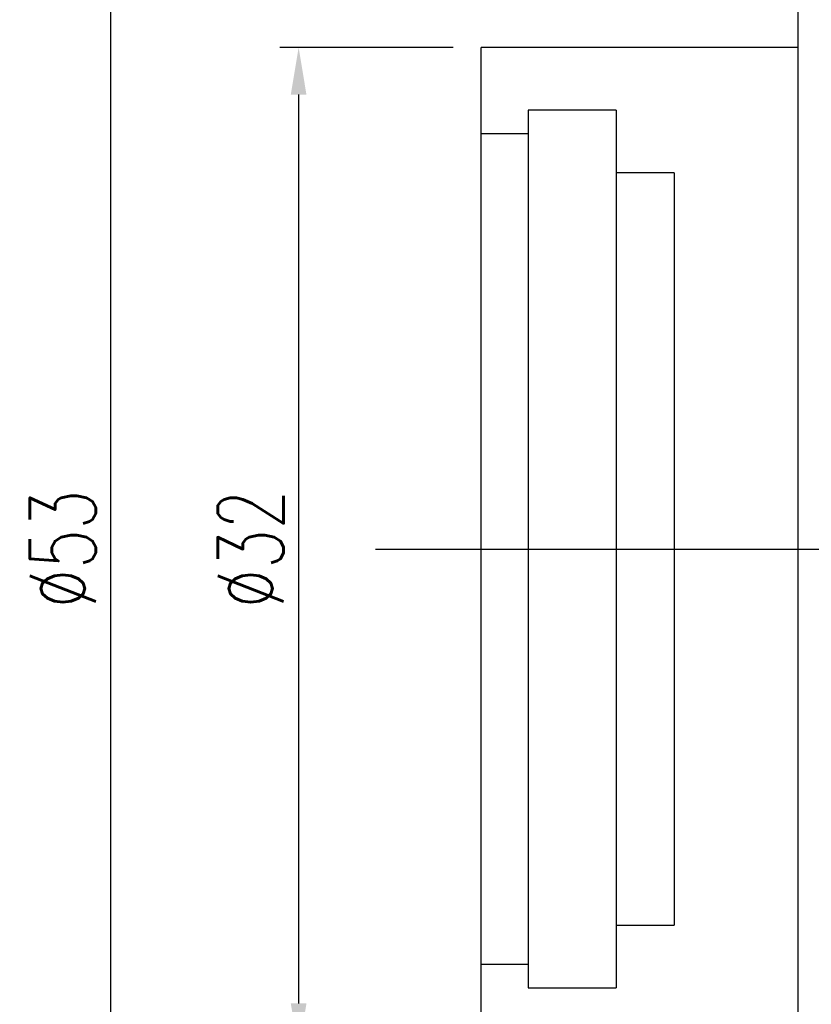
# Model space of a CAD drawing. Header units: millimetres. Extents: x -5 to 149, y 7 to 96.
# Tile 3 of 49: x 63 to 88, y 28 to 60. Entities that reach past the tile are written whole.
import ezdxf
from ezdxf.lldxf.tags import DXFTag

# ---------------------------------------------------------------- set-up
doc = ezdxf.new("R2010")
doc.units = ezdxf.units.MM
doc.header["$LTSCALE"] = 0.1
doc.layers.get('DEFPOINTS').update_dxf_attribs({"linetype": 'CONTINUOUS'})
doc.layers.add('layer 1', color=7, linetype='CONTINUOUS')
doc.styles.add('DIM-7', font='SIMPLEX.shx', dxfattribs={"width": 0.7, "bigfont": 'chineset.shx'})
tags = doc.linetypes.add('DASHED', pattern=[25.72, 12.86, -12.86]).pattern_tags.tags
tags[6:7] = [DXFTag(74, 4), DXFTag(75, 0), DXFTag(340, '0'), DXFTag(46, 0.0), DXFTag(50, 0.0), DXFTag(44, 0.0), DXFTag(45, 0.0)]
tags[4:5] = [DXFTag(74, 4), DXFTag(75, 0), DXFTag(340, '0'), DXFTag(46, 0.0), DXFTag(50, 0.0), DXFTag(44, 0.0), DXFTag(45, 0.0)]
doc.dimstyles.new('CNS', dxfattribs={"dimtxt": 3.5, "dimasz": 2.5, "dimexe": 1, "dimexo": 1.5, "dimgap": 0.09, "dimtad": 0, "dimdsep": 46, "dimtxsty": 'DIM-7', "dimcen": 0.09, "dimclrd": 1, "dimclre": 1, "dimclrt": 4, "dimadec": 0, "dimazin": 0, "dimtfac": 1, "dimtix": 1, "dimtmove": 2, "dimatfit": 3, "dimfxl": 1, "dimtvp": 0.971429, "dimtolj": 1, "dimarcsym": 0})

# ---------------------------------------------------------------- blocks, each defined once
blk = doc.blocks.new('*D8')
at = {"layer": 'DEFPOINTS', "color": 0, "transparency": 16777216}
for p in [(77.924, 58.699), (72.095, 26.699), (77.924, 26.699)]:
    blk.add_point(p, dxfattribs=at)
at = {"layer": 'layer 1', "lineweight": -2, "transparency": 16777216}
for p, q in [((77.024, 58.699), (71.495, 58.699)), ((72.095, 57.199), (72.095, 28.199)), ((77.024, 26.699), (71.495, 26.699))]:
    blk.add_line(p, q, dxfattribs=at)
at = {"layer": 'layer 1', "transparency": 16777216}
for points in [[(71.845, 57.199), (72.345, 57.199), (72.095, 58.699)], [(71.845, 28.199), (72.345, 28.199), (72.095, 26.699)]]:
    blk.add_solid(points, dxfattribs=at)
at = {"layer": 'layer 1', "transparency": 16777216, "insert": (70.565, 42.699), "char_height": 2.1, "attachment_point": 5, "rotation": 90, "style": 'DIM-7'}
blk.add_mtext('\\A1;%%C32', dxfattribs=at)
blk = doc.blocks.new('*D10')
at = {"layer": 'DEFPOINTS', "color": 0, "transparency": 16777216}
for p in [(66.102, 69.199), (88.024, 69.199), (88.024, 16.199)]:
    blk.add_point(p, dxfattribs=at)
at = {"layer": 'layer 1', "lineweight": -2, "transparency": 16777216}
for p, q in [((87.124, 69.199), (65.502, 69.199)), ((66.102, 17.699), (66.102, 67.699)), ((87.124, 16.199), (65.502, 16.199))]:
    blk.add_line(p, q, dxfattribs=at)
at = {"layer": 'layer 1', "transparency": 16777216}
for points in [[(65.852, 67.699), (66.352, 67.699), (66.102, 69.199)], [(65.852, 17.699), (66.352, 17.699), (66.102, 16.199)]]:
    blk.add_solid(points, dxfattribs=at)
at = {"layer": 'layer 1', "transparency": 16777216, "insert": (64.572, 42.699), "char_height": 2.1, "attachment_point": 5, "rotation": 90, "style": 'DIM-7'}
blk.add_mtext('\\A1;%%C53', dxfattribs=at)

msp = doc.modelspace()

# ---------------------------------------------------------------- linework, layer by layer
at = {"layer": 'layer 1', "linetype": 'Continuous'}
for p, q in [((88.024, 69.199), (88.024, 22.371)), ((88.024, 58.699), (77.924, 58.699)), ((77.924, 26.699), (77.924, 58.699))]:
    msp.add_line(p, q, dxfattribs=at)
at = {"layer": 'layer 1', "linetype": 'DASHED'}
for p, q in [((82.224, 56.699), (79.424, 56.699)), ((79.424, 56.699), (79.424, 28.699)), ((82.224, 56.699), (82.224, 28.699)), ((79.424, 55.949), (77.924, 55.949)), ((84.074, 54.699), (82.224, 54.699)), ((84.074, 54.699), (84.074, 30.699)), ((82.224, 30.699), (84.074, 30.699)), ((77.924, 29.449), (79.424, 29.449)), ((79.424, 28.699), (82.224, 28.699))]:
    msp.add_line(p, q, dxfattribs=at)
at = {"layer": 'layer 1'}
msp.add_line((74.553, 42.699), (142.962, 42.699), dxfattribs=at)

# ---------------------------------------------------------------- dimensions: what is measured, and where the dimension line sits
for base, p1, p2, picture, middle in [((66.102, 69.199), (88.024, 16.199), (88.024, 69.199), '*D10', (64.572, 42.699)), ((72.095, 26.699), (77.924, 58.699), (77.924, 26.699), '*D8', (70.565, 42.699))]:
    dim = msp.add_linear_dim(base=base, p1=p1, p2=p2, angle=90, text='%%C<>', dimstyle='CNS', override={"dimscale": 0.6, "dimgap": 0.8, "dimtad": 1, "dimclrd": 256, "dimclre": 256, "dimclrt": 256, "dimadec": 2, "dimazin": 2, "dimtmove": 1}, dxfattribs=at)
    dim.commit()
    dim.dimension.update_dxf_attribs({"geometry": picture, "text_midpoint": middle})

doc.saveas('drawing.dxf')
